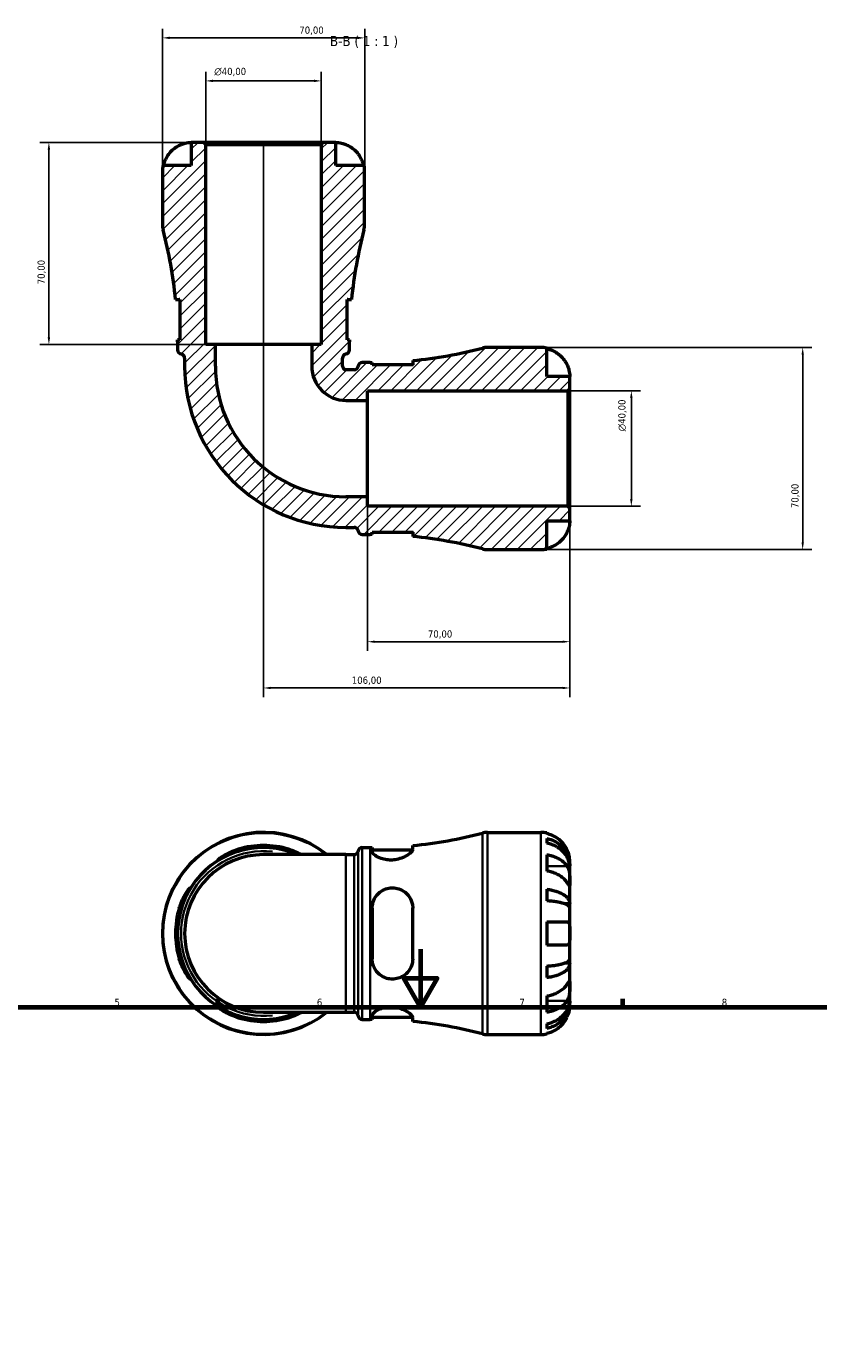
# Model space of a CAD drawing. Header units: millimetres. Extents: x 0 to 898, y 0 to 914.
# Tile 6 of 10: x 284 to 558, y 457 to 914. Entities that reach past the tile are written whole.
import ezdxf

# ---------------------------------------------------------------- set-up
doc = ezdxf.new("R2010")
doc.units = ezdxf.units.MM
for name, color, linetype, lineweight in [('Border (ISO)', 7, 'Continuous', 70), ('Dimension (ISO)', 7, 'Continuous', 25), ('Hatch (ISO)', 7, 'Continuous', 18), ('Symbol (ISO)', 7, 'Continuous', 25), ('Visible (ISO)', 7, 'Continuous', 50), ('Visible Narrow (ISO)', 7, 'Continuous', 35)]:
    doc.layers.add(name, color=color, linetype=linetype, lineweight=lineweight)
doc.styles.add('Label Text (ISO)', font='tahoma.ttf')
doc.styles.add('Note Text (ISO)', font='tahoma.ttf')
doc.dimstyles.new('Default (ISO)', dxfattribs={"dimtxt": 2.5, "dimasz": 2.5, "dimexe": 3.175, "dimexo": 0, "dimgap": 0.762, "dimtad": 1, "dimrnd": 1e-08, "dimzin": 0, "dimtxsty": 'Note Text (ISO)', "dimcen": 0.09, "dimdle": 10, "dimclrd": 256, "dimclre": 256, "dimclrt": 232, "dimazin": 0, "dimtfac": 1.40208, "dimtmove": 0, "dimatfit": 3, "dimfxl": 1, "dimtolj": 1, "dimtzin": 0, "dimlwd": -1, "dimlwe": -1, "dimarcsym": 0})

# ---------------------------------------------------------------- blocks, each defined once
blk = doc.blocks.new('Borders Default Border')
at = {"layer": 'Border (ISO)'}
for p, q in [((350.42, 574), (350.42, 576.9)), ((490.58, 574), (490.58, 576.9))]:
    blk.add_line(p, q, dxfattribs=at)
at = {"layer": 'Border (ISO)', "flags": 128}
for points in [[(420.5, 594), (420.5, 574), (414.73, 584), (426.27, 584), (420.5, 574)], [(20, 20), (20, 574), (821, 574), (821, 20), (20, 20)]]:
    blk.add_lwpolyline(points, dxfattribs=at)
at = {"layer": 'Border (ISO)', "color": 232, "true_color": 0xca0064, "char_height": 2.5, "attachment_point": 7, "style": 'Note Text (ISO)'}
for s, insert in [('5', (314.64, 574.35)), ('6', (384.66, 574.35)), ('7', (454.77, 574.4)), ('8', (524.81, 574.34))]:
    blk.add_mtext(s, dxfattribs=dict(at, insert=insert))
blk = doc.blocks.new('*D7')
at = {"layer": 'Defpoints', "color": 0, "transparency": 16777216}
for p in [(346.22, 894.69), (346.22, 872.69), (386.22, 872.69)]:
    blk.add_point(p, dxfattribs=at)
at = {"layer": 'Dimension (ISO)', "transparency": 16777216}
for p, q in [((346.22, 872.69), (346.22, 897.87)), ((386.22, 872.69), (386.22, 897.87)), ((383.72, 894.69), (348.72, 894.69))]:
    blk.add_line(p, q, dxfattribs=at)
for points in [[(348.72, 895.11), (348.72, 894.28), (346.22, 894.69)], [(383.72, 895.11), (383.72, 894.28), (386.22, 894.69)]]:
    blk.add_solid(points, dxfattribs=at)
at = {"layer": 'Dimension (ISO)', "color": 232, "true_color": 0xca0064, "transparency": 16777216, "insert": (349.16, 899.22), "char_height": 2.5, "attachment_point": 1, "style": 'Note Text (ISO)'}
blk.add_mtext('\\A1;\\fAIGDT|b0|i0;\\H2.5000;\\ln\\fTahoma|b0|i0;\\H2.5000;40,00', dxfattribs=at)
blk = doc.blocks.new('*D8')
at = {"layer": 'Defpoints', "color": 0, "transparency": 16777216}
for p in [(471.52, 787.39), (493.52, 787.39), (471.52, 747.39)]:
    blk.add_point(p, dxfattribs=at)
at = {"layer": 'Dimension (ISO)', "transparency": 16777216}
for p, q in [((471.52, 787.39), (496.69, 787.39)), ((493.52, 749.89), (493.52, 784.89)), ((471.52, 747.39), (496.69, 747.39))]:
    blk.add_line(p, q, dxfattribs=at)
for points in [[(493.1, 784.89), (493.93, 784.89), (493.52, 787.39)], [(493.1, 749.89), (493.93, 749.89), (493.52, 747.39)]]:
    blk.add_solid(points, dxfattribs=at)
at = {"layer": 'Dimension (ISO)', "color": 232, "true_color": 0xca0064, "transparency": 16777216, "insert": (488.99, 773.34), "char_height": 2.5, "attachment_point": 1, "rotation": 90, "style": 'Note Text (ISO)'}
blk.add_mtext('\\A1;\\fAIGDT|b0|i0;\\H2.5000;\\ln\\fTahoma|b0|i0;\\H2.5000;40,00', dxfattribs=at)
blk = doc.blocks.new('*D9')
at = {"layer": 'Defpoints', "color": 0, "transparency": 16777216}
for p in [(462.22, 802.39), (462.22, 732.39), (552.82, 732.39)]:
    blk.add_point(p, dxfattribs=at)
at = {"layer": 'Dimension (ISO)', "transparency": 16777216}
for p, q in [((462.22, 802.39), (556, 802.39)), ((552.82, 799.89), (552.82, 734.89)), ((462.22, 732.39), (556, 732.39))]:
    blk.add_line(p, q, dxfattribs=at)
for points in [[(552.41, 799.89), (553.24, 799.89), (552.82, 802.39)], [(552.41, 734.89), (553.24, 734.89), (552.82, 732.39)]]:
    blk.add_solid(points, dxfattribs=at)
at = {"layer": 'Dimension (ISO)', "color": 232, "true_color": 0xca0064, "transparency": 16777216, "insert": (548.89, 746.77), "char_height": 2.5, "attachment_point": 1, "rotation": 90, "style": 'Note Text (ISO)'}
blk.add_mtext('\\A1;70,00', dxfattribs=at)
blk = doc.blocks.new('*D10')
at = {"layer": 'Defpoints', "color": 0, "transparency": 16777216}
for p in [(401.22, 909.59), (331.22, 863.39), (401.22, 863.39)]:
    blk.add_point(p, dxfattribs=at)
at = {"layer": 'Dimension (ISO)', "transparency": 16777216}
for p, q in [((331.22, 863.39), (331.22, 912.76)), ((333.72, 909.59), (398.72, 909.59)), ((401.22, 863.39), (401.22, 912.76))]:
    blk.add_line(p, q, dxfattribs=at)
for points in [[(333.72, 910), (333.72, 909.17), (331.22, 909.59)], [(398.72, 910), (398.72, 909.17), (401.22, 909.59)]]:
    blk.add_solid(points, dxfattribs=at)
at = {"layer": 'Dimension (ISO)', "color": 232, "true_color": 0xca0064, "transparency": 16777216, "insert": (378.6, 913.52), "char_height": 2.5, "attachment_point": 1, "style": 'Note Text (ISO)'}
blk.add_mtext('\\A1;70,00', dxfattribs=at)
blk = doc.blocks.new('*D11')
at = {"layer": 'Defpoints', "color": 0, "transparency": 16777216}
for p in [(345.52, 873.39), (291.92, 803.39), (349.55, 803.39)]:
    blk.add_point(p, dxfattribs=at)
at = {"layer": 'Dimension (ISO)', "transparency": 16777216}
for p, q in [((345.52, 873.39), (288.75, 873.39)), ((291.92, 870.89), (291.92, 805.89)), ((349.55, 803.39), (288.75, 803.39))]:
    blk.add_line(p, q, dxfattribs=at)
for points in [[(291.51, 870.89), (292.34, 870.89), (291.92, 873.39)], [(291.51, 805.89), (292.34, 805.89), (291.92, 803.39)]]:
    blk.add_solid(points, dxfattribs=at)
at = {"layer": 'Dimension (ISO)', "color": 232, "true_color": 0xca0064, "transparency": 16777216, "insert": (287.99, 824.27), "char_height": 2.5, "attachment_point": 1, "rotation": 90, "style": 'Note Text (ISO)'}
blk.add_mtext('\\A1;70,00', dxfattribs=at)
blk = doc.blocks.new('*D12')
at = {"layer": 'Defpoints', "color": 0, "transparency": 16777216}
for p in [(402.22, 750.73), (472.22, 746.69), (402.22, 700.51)]:
    blk.add_point(p, dxfattribs=at)
at = {"layer": 'Dimension (ISO)', "transparency": 16777216}
for p, q in [((402.22, 750.73), (402.22, 697.33)), ((472.22, 746.69), (472.22, 697.33)), ((469.72, 700.51), (404.72, 700.51))]:
    blk.add_line(p, q, dxfattribs=at)
for points in [[(404.72, 700.92), (404.72, 700.09), (402.22, 700.51)], [(469.72, 700.92), (469.72, 700.09), (472.22, 700.51)]]:
    blk.add_solid(points, dxfattribs=at)
at = {"layer": 'Dimension (ISO)', "color": 232, "true_color": 0xca0064, "transparency": 16777216, "insert": (423.1, 704.44), "char_height": 2.5, "attachment_point": 1, "style": 'Note Text (ISO)'}
blk.add_mtext('\\A1;70,00', dxfattribs=at)
blk = doc.blocks.new('*D13')
at = {"layer": 'Defpoints', "color": 0, "transparency": 16777216}
for p in [(366.22, 872.69), (472.22, 746.69), (366.22, 684.49)]:
    blk.add_point(p, dxfattribs=at)
at = {"layer": 'Dimension (ISO)', "transparency": 16777216}
for p, q in [((366.22, 872.69), (366.22, 681.32)), ((472.22, 746.69), (472.22, 681.32)), ((469.72, 684.49), (368.72, 684.49))]:
    blk.add_line(p, q, dxfattribs=at)
for points in [[(368.72, 684.91), (368.72, 684.08), (366.22, 684.49)], [(469.72, 684.91), (469.72, 684.08), (472.22, 684.49)]]:
    blk.add_solid(points, dxfattribs=at)
at = {"layer": 'Dimension (ISO)', "color": 232, "true_color": 0xca0064, "transparency": 16777216, "insert": (396.76, 688.43), "char_height": 2.5, "attachment_point": 1, "style": 'Note Text (ISO)'}
blk.add_mtext('\\A1;106,00', dxfattribs=at)

msp = doc.modelspace()

# ---------------------------------------------------------------- hatches: boundary and pattern name
at = {"layer": 'Hatch (ISO)'}
h = msp.add_hatch(dxfattribs=at)
h.set_pattern_fill('ANSI31', color=256, scale=25.4, style=0)
h.set_pattern_definition([(45, (0, 0), (-2.245064, 2.245064), [])])
edge = h.paths.add_edge_path()
edge.add_ellipse((443.733, 739.392), major_axis=(-1.781, -6.77), ratio=1, start_angle=0, end_angle=14.73944)
edge.add_line((443.733, 732.392), (462.218, 732.392))
edge.add_ellipse((462.218, 742.392), major_axis=(0, -10), ratio=1, start_angle=0, end_angle=11.53696)
edge.add_line((464.218, 732.594), (464.218, 742.392))
edge.add_line((464.218, 742.392), (472.218, 742.392))
edge.add_line((472.218, 742.392), (472.218, 746.692))
edge.add_line((472.218, 746.692), (471.518, 747.392))
edge.add_line((471.518, 747.392), (402.218, 747.392))
edge.add_line((402.218, 747.392), (402.218, 750.725))
edge.add_line((402.218, 750.725), (394.743, 750.725))
edge.add_ellipse((394.743, 795.917), major_axis=(0, -45.192), ratio=1, start_angle=270, end_angle=360, ccw=False)
edge.add_line((349.551, 795.917), (349.551, 803.392))
edge.add_line((349.551, 803.392), (346.218, 803.392))
edge.add_line((346.218, 803.392), (346.218, 872.692))
edge.add_line((346.218, 872.692), (345.518, 873.392))
edge.add_line((345.518, 873.392), (341.218, 873.392))
edge.add_line((341.218, 873.392), (341.218, 865.392))
edge.add_line((341.218, 865.392), (331.42, 865.392))
edge.add_ellipse((341.218, 863.392), major_axis=(-9.798, 2), ratio=1, start_angle=0, end_angle=11.53696)
edge.add_line((331.218, 863.392), (331.218, 844.908))
edge.add_ellipse((338.218, 844.908), major_axis=(-7, 0), ratio=1, start_angle=0, end_angle=14.73944)
edge.add_ellipse((183.928, 804.317), major_axis=(147.52, 38.81), ratio=1, start_angle=350.79064, end_angle=360, ccw=False)
edge.add_line((335.758, 819.017), (337.268, 819.017))
edge.add_line((337.268, 819.017), (337.268, 805.017))
edge.add_line((337.268, 805.017), (336.466, 805.017))
edge.add_ellipse((183.928, 804.317), major_axis=(152.538, 0.7), ratio=1, start_angle=359.73707, end_angle=360, ccw=False)
edge.add_line((336.468, 804.317), (336.468, 801.517))
edge.add_ellipse((337.868, 801.517), major_axis=(-1.4, 0), ratio=1, start_angle=0, end_angle=82.81924)
edge.add_ellipse((337.518, 798.739), major_axis=(0.175, 1.389), ratio=1, start_angle=277.18076, end_angle=360, ccw=False)
edge.add_line((338.918, 798.739), (338.918, 795.917))
edge.add_ellipse((394.743, 795.917), major_axis=(-55.825, 0), ratio=1, start_angle=0, end_angle=90)
edge.add_line((394.743, 740.092), (397.565, 740.092))
edge.add_ellipse((397.565, 738.692), major_axis=(0, 1.4), ratio=1, start_angle=277.18076, end_angle=360, ccw=False)
edge.add_ellipse((400.343, 739.042), major_axis=(-1.389, -0.175), ratio=1, start_angle=0, end_angle=82.81924)
edge.add_line((400.343, 737.642), (403.143, 737.642))
edge.add_ellipse((403.143, 585.102), major_axis=(0, 152.54), ratio=1, start_angle=359.73707, end_angle=360, ccw=False)
edge.add_line((403.843, 737.64), (403.843, 738.442))
edge.add_line((403.843, 738.442), (417.843, 738.442))
edge.add_line((417.843, 738.442), (417.843, 736.932))
edge.add_ellipse((403.143, 585.102), major_axis=(14.7, 151.83), ratio=1, start_angle=350.79064, end_angle=360, ccw=False)
edge = h.paths.add_edge_path()
edge.add_ellipse((443.733, 795.392), major_axis=(0, 7), ratio=1, start_angle=0, end_angle=14.73944)
edge.add_ellipse((403.143, 949.682), major_axis=(38.81, -147.52), ratio=1, start_angle=350.79064, end_angle=360, ccw=False)
edge.add_line((417.843, 797.852), (417.843, 796.342))
edge.add_line((417.843, 796.342), (403.843, 796.342))
edge.add_line((403.843, 796.342), (403.843, 797.144))
edge.add_ellipse((403.143, 949.682), major_axis=(0.7, -152.538), ratio=1, start_angle=359.73707, end_angle=360, ccw=False)
edge.add_line((403.143, 797.142), (400.343, 797.142))
edge.add_ellipse((400.343, 795.742), major_axis=(0, 1.4), ratio=1, start_angle=0, end_angle=82.81924)
edge.add_ellipse((397.565, 796.092), major_axis=(1.389, -0.175), ratio=1, start_angle=277.18076, end_angle=360, ccw=False)
edge.add_line((397.565, 794.692), (394.743, 794.692))
edge.add_ellipse((394.743, 795.917), major_axis=(0, -1.225), ratio=1, start_angle=270, end_angle=360, ccw=False)
edge.add_line((393.518, 795.917), (393.518, 798.739))
edge.add_ellipse((394.918, 798.739), major_axis=(-1.4, 0), ratio=1, start_angle=277.18076, end_angle=360, ccw=False)
edge.add_ellipse((394.568, 801.517), major_axis=(0.175, -1.389), ratio=1, start_angle=0, end_angle=82.81924)
edge.add_line((395.968, 801.517), (395.968, 804.317))
edge.add_ellipse((548.508, 804.317), major_axis=(-152.54, 0), ratio=1, start_angle=359.73707, end_angle=360, ccw=False)
edge.add_line((395.969, 805.017), (395.168, 805.017))
edge.add_line((395.168, 805.017), (395.168, 819.017))
edge.add_line((395.168, 819.017), (396.678, 819.017))
edge.add_ellipse((548.508, 804.317), major_axis=(-151.83, 14.7), ratio=1, start_angle=350.79064, end_angle=360, ccw=False)
edge.add_ellipse((394.218, 844.908), major_axis=(6.77, -1.781), ratio=1, start_angle=0, end_angle=14.73944)
edge.add_line((401.218, 844.908), (401.218, 863.392))
edge.add_ellipse((391.218, 863.392), major_axis=(10, 0), ratio=1, start_angle=0, end_angle=11.53696)
edge.add_line((401.016, 865.392), (391.218, 865.392))
edge.add_line((391.218, 865.392), (391.218, 873.392))
edge.add_line((391.218, 873.392), (386.918, 873.392))
edge.add_line((386.918, 873.392), (386.218, 872.692))
edge.add_line((386.218, 872.692), (386.218, 803.392))
edge.add_line((386.218, 803.392), (382.884, 803.392))
edge.add_line((382.884, 803.392), (382.884, 795.917))
edge.add_ellipse((394.743, 795.917), major_axis=(-11.858, 0), ratio=1, start_angle=0, end_angle=90)
edge.add_line((394.743, 784.059), (402.218, 784.059))
edge.add_line((402.218, 784.059), (402.218, 787.392))
edge.add_line((402.218, 787.392), (471.518, 787.392))
edge.add_line((471.518, 787.392), (472.218, 788.092))
edge.add_line((472.218, 788.092), (472.218, 792.392))
edge.add_line((472.218, 792.392), (464.218, 792.392))
edge.add_line((464.218, 792.392), (464.218, 802.19))
edge.add_ellipse((462.218, 792.392), major_axis=(2, 9.798), ratio=1, start_angle=0, end_angle=11.53696)
edge.add_line((462.218, 802.392), (443.733, 802.392))

# ---------------------------------------------------------------- linework, layer by layer
at = {"layer": 'Visible (ISO)'}
for p, q in [((345.518, 873.392), (341.218, 873.392)), ((341.218, 873.392), (341.218, 865.392)), ((346.218, 872.692), (345.518, 873.392)), ((386.918, 873.392), (345.518, 873.392)), ((346.218, 803.392), (346.218, 872.692)), ((346.218, 872.692), (386.218, 872.692)), ((386.918, 873.392), (386.218, 872.692)), ((386.218, 872.692), (386.218, 803.392)), ((391.218, 873.392), (386.918, 873.392)), ((391.218, 865.392), (391.218, 873.392)), ((331.218, 863.392), (331.218, 844.908)), ((341.218, 865.392), (331.42, 865.392)), ((401.016, 865.392), (391.218, 865.392)), ((401.218, 844.908), (401.218, 863.392)), ((335.758, 819.017), (337.268, 819.017)), ((337.268, 819.017), (337.268, 805.017)), ((395.168, 805.017), (395.168, 819.017)), ((395.168, 819.017), (396.678, 819.017)), ((337.268, 805.017), (336.466, 805.017)), ((336.468, 804.317), (336.468, 801.517)), ((395.969, 805.017), (395.168, 805.017)), ((395.968, 801.517), (395.968, 804.317)), ((349.551, 803.392), (346.218, 803.392)), ((349.551, 795.917), (349.551, 803.392)), ((382.884, 803.392), (349.551, 803.392)), ((386.218, 803.392), (382.884, 803.392)), ((382.884, 803.392), (382.884, 795.917)), ((462.218, 802.392), (443.733, 802.392)), ((464.218, 792.392), (464.218, 802.19)), ((338.918, 798.739), (338.918, 795.917)), ((393.518, 795.917), (393.518, 798.739)), ((403.143, 797.142), (400.343, 797.142)), ((403.843, 796.342), (403.843, 797.144)), ((417.843, 796.342), (403.843, 796.342)), ((417.843, 797.852), (417.843, 796.342)), ((397.565, 794.692), (394.743, 794.692)), ((472.218, 792.392), (464.218, 792.392)), ((472.218, 788.092), (472.218, 792.392)), ((402.218, 784.059), (402.218, 787.392)), ((402.218, 787.392), (471.518, 787.392)), ((471.518, 787.392), (472.218, 788.092)), ((471.518, 787.392), (471.518, 747.392)), ((472.218, 746.692), (472.218, 788.092)), ((394.743, 784.059), (402.218, 784.059)), ((402.218, 750.725), (402.218, 784.059)), ((402.218, 750.725), (394.743, 750.725)), ((402.218, 747.392), (402.218, 750.725)), ((471.518, 747.392), (402.218, 747.392)), ((472.218, 746.692), (471.518, 747.392)), ((472.218, 742.392), (472.218, 746.692)), ((394.743, 740.092), (397.565, 740.092)), ((464.218, 732.594), (464.218, 742.392)), ((464.218, 742.392), (472.218, 742.392)), ((400.343, 737.642), (403.143, 737.642)), ((403.843, 737.64), (403.843, 738.442)), ((403.843, 738.442), (417.843, 738.442)), ((417.843, 738.442), (417.843, 736.932)), ((443.733, 732.392), (462.218, 732.392)), ((443.733, 634.486), (462.218, 634.486)), ((464.218, 634.284), (464.218, 634.053)), ((464.218, 632.402), (464.218, 630.742)), ((394.743, 626.786), (366.218, 626.786)), ((394.743, 626.786), (397.565, 626.786)), ((400.343, 629.236), (403.143, 629.236)), ((403.843, 629.237), (403.843, 627.906)), ((403.843, 628.436), (417.811, 628.436)), ((417.843, 628.647), (417.843, 629.946)), ((464.218, 626.757), (464.218, 621.1)), ((472.218, 622.877), (472.193, 622.877)), ((472.218, 622.877), (472.218, 624.486)), ((472.218, 622.265), (472.218, 622.877)), ((472.218, 617.163), (472.218, 622.265)), ((472.218, 609.787), (472.218, 617.163)), ((464.218, 614.781), (464.218, 610.772)), ((403.843, 608.286), (403.843, 590.686)), ((417.843, 590.686), (417.843, 608.286)), ((472.218, 609.787), (470.309, 609.787)), ((472.218, 608.309), (472.218, 609.787)), ((472.218, 599.486), (472.218, 608.309)), ((464.218, 603.486), (464.218, 595.486)), ((472.218, 590.663), (472.218, 599.486)), ((472.218, 589.184), (472.218, 590.663)), ((464.218, 588.199), (464.218, 584.191)), ((472.218, 589.184), (470.309, 589.184)), ((472.218, 581.808), (472.218, 589.184)), ((472.218, 576.707), (472.218, 581.808)), ((464.218, 577.871), (464.218, 572.215)), ((472.218, 576.094), (472.193, 576.094)), ((472.218, 576.094), (472.218, 576.707)), ((472.218, 574.486), (472.218, 576.094)), ((366.218, 572.186), (394.743, 572.186)), ((394.743, 572.186), (397.565, 572.186)), ((403.843, 571.065), (403.843, 569.734)), ((400.343, 569.736), (403.143, 569.736)), ((403.843, 570.536), (417.811, 570.536)), ((417.843, 569.026), (417.843, 570.325)), ((464.218, 568.229), (464.218, 566.569)), ((443.733, 564.486), (462.218, 564.486)), ((464.218, 564.918), (464.218, 564.688))]:
    msp.add_line(p, q, dxfattribs=at)
for centre, radius, start, end in [((341.218, 863.392), 10, 168.46304, 180), ((391.218, 863.392), 10, 0, 11.53696), ((338.218, 844.908), 7, 180, 194.73944), ((183.928, 804.317), 152.54, 5.53008, 14.73944), ((548.508, 804.317), 152.54, 165.26056, 174.46992), ((394.218, 844.908), 7, 345.26056, 0), ((183.928, 804.317), 152.54, 0, 0.26293), ((548.508, 804.317), 152.54, 179.73707, 180), ((337.868, 801.517), 1.4, 180, 262.81924), ((337.518, 798.739), 1.4, 0, 82.81924), ((394.918, 798.739), 1.4, 97.18076, 180), ((394.568, 801.517), 1.4, 277.18076, 0), ((403.143, 949.682), 152.54, 275.53008, 284.73944), ((443.733, 795.392), 7, 90, 104.73944), ((462.218, 792.392), 10, 78.46304, 90), ((394.743, 795.917), 55.825, 180, 270), ((394.743, 795.917), 45.192, 180, 270), ((394.743, 795.917), 11.858, 180, 270), ((394.743, 795.917), 1.225, 180, 270), ((397.565, 796.092), 1.4, 270, 352.81924), ((400.343, 795.742), 1.4, 90, 172.81924), ((403.143, 949.682), 152.54, 270, 270.26293), ((397.565, 738.692), 1.4, 7.18076, 90), ((400.343, 739.042), 1.4, 187.18076, 270), ((403.143, 585.102), 152.54, 89.73707, 90), ((403.143, 585.102), 152.54, 75.26056, 84.46992), ((443.733, 739.392), 7, 255.26056, 270), ((462.218, 742.392), 10, 270, 281.53696), ((366.218, 599.486), 35, 51.26058, 308.73942), ((403.143, 781.776), 152.54, 275.53008, 284.73944), ((443.733, 627.486), 7, 90, 104.73944), ((462.218, 624.486), 10, 78.46304, 90), ((366.218, 599.486), 29.75, 66.58449, 293.41551), ((366.218, 599.486), 27.3, 90, 270), ((366.218, 599.486), 30.46, 73.20766, 106.79234), ((366.218, 599.486), 29.752, 72.79554, 107.20446), ((397.565, 628.186), 1.4, 270, 352.81924), ((400.343, 627.836), 1.4, 90, 172.81924), ((403.143, 781.776), 152.54, 270, 270.26293), ((366.218, 599.486), 30.46, 163.20766, 196.79234), ((366.218, 599.486), 29.752, 162.79554, 197.20446), ((366.218, 599.486), 29.752, 252.79554, 287.20446), ((397.565, 570.786), 1.4, 7.18076, 90), ((366.218, 599.486), 30.46, 253.20766, 286.79234), ((400.343, 571.136), 1.4, 187.18076, 270), ((403.143, 417.196), 152.54, 89.73707, 90), ((403.143, 417.196), 152.54, 75.26056, 84.46992), ((443.733, 571.486), 7, 255.26056, 270), ((462.218, 574.486), 10, 270, 281.53696)]:
    msp.add_arc(centre, radius, start, end, dxfattribs=at)
for points, knots in [([(337.218, 872.432), (337.416, 872.525), (337.617, 872.613), (338.007, 872.768), (338.194, 872.837), (338.609, 872.977), (338.835, 873.044), (339.439, 873.202), (339.794, 873.269), (340.444, 873.36), (340.718, 873.378), (341.113, 873.394), (341.218, 873.392), (341.218, 873.392)], [-0.64798358, -0.64798358, -0.64798358, -0.64798358, -0.58129223, -0.58129223, -0.51957432, -0.51957432, -0.44316993, -0.44316993, -0.3085364, -0.3085364, -0.15881239, -0.15881239, 0, 0, 0, 0]), ([(391.218, 873.392), (391.218, 873.392), (391.261, 873.392), (391.438, 873.389), (391.58, 873.386), (392.028, 873.354), (392.372, 873.316), (393.048, 873.186), (393.34, 873.117), (393.879, 872.96), (394.117, 872.882), (394.603, 872.702), (394.851, 872.6), (395.136, 872.47), (395.177, 872.451), (395.218, 872.432)], [-2.77804136, -2.77804136, -2.77804136, -2.77804136, -2.67672151, -2.67672151, -2.56558131, -2.56558131, -2.40960112, -2.40960112, -2.30519389, -2.30519389, -2.22617552, -2.22617552, -2.14450488, -2.14450488, -2.1308178, -2.1308178, -2.1308178, -2.1308178]), ([(331.65, 865.392), (331.782, 866.031), (331.979, 866.655), (332.446, 867.778), (332.761, 868.377), (333.512, 869.495), (333.947, 870.014), (334.824, 870.888), (335.348, 871.323), (336.335, 871.979), (336.779, 872.227), (337.218, 872.432)], [0.18972425, 0.18972425, 0.18972425, 0.18972425, 0.36926522, 0.36926522, 0.55452014, 0.55452014, 0.73977506, 0.73977506, 0.92607912, 0.92607912, 1.06568045, 1.06568045, 1.06568045, 1.06568045]), ([(395.218, 872.432), (395.656, 872.227), (396.101, 871.979), (397.087, 871.323), (397.611, 870.888), (398.489, 870.014), (398.924, 869.495), (399.674, 868.377), (399.99, 867.778), (400.456, 866.655), (400.654, 866.031), (400.785, 865.392)], [4.90264387, 4.90264387, 4.90264387, 4.90264387, 5.0422452, 5.0422452, 5.22854926, 5.22854926, 5.41380418, 5.41380418, 5.5990591, 5.5990591, 5.77860007, 5.77860007, 5.77860007, 5.77860007]), ([(464.218, 801.959), (464.857, 801.828), (465.481, 801.631), (466.604, 801.164), (467.203, 800.848), (468.321, 800.098), (468.84, 799.663), (469.714, 798.785), (470.149, 798.262), (470.805, 797.275), (471.053, 796.83), (471.258, 796.392)], [0.18972425, 0.18972425, 0.18972425, 0.18972425, 0.36926522, 0.36926522, 0.55452014, 0.55452014, 0.73977506, 0.73977506, 0.92607912, 0.92607912, 1.06568045, 1.06568045, 1.06568045, 1.06568045]), ([(471.258, 796.392), (471.351, 796.193), (471.438, 795.992), (471.594, 795.603), (471.663, 795.416), (471.802, 795.001), (471.869, 794.775), (472.027, 794.171), (472.094, 793.816), (472.186, 793.166), (472.204, 792.891), (472.22, 792.497), (472.218, 792.392), (472.218, 792.392)], [-0.64798358, -0.64798358, -0.64798358, -0.64798358, -0.58129223, -0.58129223, -0.51957432, -0.51957432, -0.44316993, -0.44316993, -0.3085364, -0.3085364, -0.15881239, -0.15881239, 0, 0, 0, 0]), ([(472.218, 742.392), (472.218, 742.392), (472.218, 742.349), (472.215, 742.172), (472.211, 742.03), (472.179, 741.582), (472.142, 741.238), (472.012, 740.562), (471.943, 740.269), (471.786, 739.731), (471.708, 739.493), (471.528, 739.007), (471.426, 738.759), (471.296, 738.474), (471.277, 738.433), (471.258, 738.392)], [-2.77804136, -2.77804136, -2.77804136, -2.77804136, -2.67672151, -2.67672151, -2.56558131, -2.56558131, -2.40960112, -2.40960112, -2.30519389, -2.30519389, -2.22617552, -2.22617552, -2.14450488, -2.14450488, -2.1308178, -2.1308178, -2.1308178, -2.1308178]), ([(471.258, 738.392), (471.053, 737.954), (470.805, 737.509), (470.149, 736.522), (469.714, 735.998), (468.84, 735.121), (468.321, 734.686), (467.203, 733.936), (466.604, 733.62), (465.481, 733.153), (464.857, 732.956), (464.218, 732.825)], [4.90264375, 4.90264375, 4.90264375, 4.90264375, 5.04224508, 5.04224508, 5.22854914, 5.22854914, 5.41380406, 5.41380406, 5.59905898, 5.59905898, 5.77859995, 5.77859995, 5.77859995, 5.77859995]), ([(471.258, 628.486), (471.053, 628.924), (470.805, 629.369), (470.149, 630.355), (469.714, 630.879), (468.84, 631.757), (468.321, 632.192), (467.203, 632.942), (466.604, 633.258), (465.481, 633.724), (464.857, 633.922), (464.218, 634.053)], [4.90264375, 4.90264375, 4.90264375, 4.90264375, 5.04224508, 5.04224508, 5.22854914, 5.22854914, 5.41380406, 5.41380406, 5.59905898, 5.59905898, 5.77859995, 5.77859995, 5.77859995, 5.77859995]), ([(464.218, 632.402), (464.859, 632.275), (465.485, 632.084), (466.61, 631.632), (467.209, 631.328), (468.328, 630.603), (468.847, 630.182), (469.72, 629.335), (470.154, 628.83), (470.903, 627.743), (471.217, 627.161), (471.691, 626.052), (471.893, 625.422), (472.157, 624.135), (472.218, 623.478), (472.218, 622.877)], [0.1897184, 0.1897184, 0.1897184, 0.1897184, 0.3698032, 0.3698032, 0.5549844, 0.5549844, 0.7401655, 0.7401655, 0.9258164, 0.9258164, 1.1114673, 1.1114673, 1.2978252, 1.2978252, 1.484183, 1.484183, 1.484183, 1.484183]), ([(472.218, 622.265), (472.218, 622.8), (472.157, 623.385), (471.893, 624.53), (471.691, 625.09), (471.217, 626.077), (470.903, 626.596), (470.154, 627.563), (469.72, 628.013), (468.847, 628.766), (468.328, 629.14), (467.209, 629.786), (466.61, 630.057), (465.485, 630.459), (464.859, 630.629), (464.218, 630.742)], [4.4593823, 4.4593823, 4.4593823, 4.4593823, 4.6457401, 4.6457401, 4.832098, 4.832098, 5.0177489, 5.0177489, 5.2033998, 5.2033998, 5.388581, 5.388581, 5.5737621, 5.5737621, 5.753847, 5.753847, 5.753847, 5.753847]), ([(357.418, 627.906), (357.129, 627.817), (356.842, 627.723), (355.711, 627.336), (354.899, 627.014), (353.296, 626.313), (352.532, 625.932), (351.434, 625.367), (351.047, 625.16), (350.581, 624.936), (350.459, 624.891), (350.394, 624.925), (350.453, 625.004), (350.784, 625.308), (351.106, 625.561), (352.075, 626.231), (352.783, 626.668), (354.378, 627.499), (355.254, 627.893), (356.591, 628.384), (357.003, 628.522), (357.418, 628.647)], [-2.4592182, -2.4592182, -2.4592182, -2.4592182, -2.3683427, -2.3683427, -2.0985587, -2.0985587, -1.7858657, -1.7858657, -1.5387201, -1.5387201, -1.3430039, -1.3430039, -1.1456431, -1.1456431, -0.8922522, -0.8922522, -0.5717541, -0.5717541, -0.269749, -0.269749, -0.138969, -0.138969, -0.138969, -0.138969]), ([(375.018, 628.647), (375.387, 628.535), (375.754, 628.414), (377, 627.966), (377.838, 627.599), (378.874, 627.076), (379.147, 626.93), (379.405, 626.786)], [-2.47922343, -2.47922343, -2.47922343, -2.47922343, -2.36284706, -2.36284706, -2.07736608, -2.07736608, -1.96878587, -1.96878587, -1.96878587, -1.96878587]), ([(378.056, 626.785), (377.46, 627.041), (376.823, 627.293), (375.784, 627.66), (375.402, 627.787), (375.018, 627.906)], [-0.49174883, -0.49174883, -0.49174883, -0.49174883, -0.27882994, -0.27882994, -0.15755647, -0.15755647, -0.15755647, -0.15755647]), ([(417.843, 628.647), (417.843, 628.535), (417.814, 628.414), (417.616, 627.966), (417.309, 627.599), (416.4, 626.825), (415.785, 626.417), (414.383, 625.721), (413.618, 625.427), (412.152, 625.063), (411.492, 624.96), (410.18, 624.885), (409.548, 624.908), (408.195, 625.081), (407.505, 625.254), (406.113, 625.749), (405.463, 626.094), (404.447, 626.814), (404.095, 627.19), (403.874, 627.66), (403.843, 627.787), (403.843, 627.906)], [-2.4792234, -2.4792234, -2.4792234, -2.4792234, -2.3628471, -2.3628471, -2.0773661, -2.0773661, -1.7796139, -1.7796139, -1.5102341, -1.5102341, -1.3072581, -1.3072581, -1.1147622, -1.1147622, -0.8806395, -0.8806395, -0.5857326, -0.5857326, -0.2788299, -0.2788299, -0.1575565, -0.1575565, -0.1575565, -0.1575565]), ([(464.218, 626.757), (464.857, 626.664), (465.481, 626.524), (466.604, 626.194), (467.203, 625.971), (468.321, 625.441), (468.84, 625.133), (469.714, 624.513), (470.149, 624.142), (470.805, 623.445), (471.053, 623.13), (471.258, 622.82)], [0.18972425, 0.18972425, 0.18972425, 0.18972425, 0.36926522, 0.36926522, 0.55452014, 0.55452014, 0.73977506, 0.73977506, 0.92607912, 0.92607912, 1.06568045, 1.06568045, 1.06568045, 1.06568045]), ([(472.218, 624.486), (472.218, 624.486), (472.218, 624.528), (472.215, 624.706), (472.211, 624.848), (472.179, 625.295), (472.142, 625.64), (472.012, 626.315), (471.943, 626.608), (471.786, 627.147), (471.708, 627.384), (471.528, 627.871), (471.426, 628.119), (471.296, 628.404), (471.277, 628.445), (471.258, 628.486)], [-2.77804136, -2.77804136, -2.77804136, -2.77804136, -2.67672151, -2.67672151, -2.56558131, -2.56558131, -2.40960112, -2.40960112, -2.30519389, -2.30519389, -2.22617552, -2.22617552, -2.14450488, -2.14450488, -2.1308178, -2.1308178, -2.1308178, -2.1308178]), ([(471.258, 622.82), (471.316, 622.732), (471.372, 622.639), (471.534, 622.345), (471.631, 622.131), (471.807, 621.656), (471.883, 621.397), (472.035, 620.742), (472.095, 620.341), (472.185, 619.433), (472.204, 618.936), (472.22, 617.982), (472.218, 617.537), (472.218, 617.163)], [-0.64434498, -0.64434498, -0.64434498, -0.64434498, -0.60308586, -0.60308586, -0.52007987, -0.52007987, -0.43273909, -0.43273909, -0.31000661, -0.31000661, -0.15868997, -0.15868997, 0, 0, 0, 0]), ([(471.258, 617.163), (471.053, 617.473), (470.805, 617.788), (470.149, 618.485), (469.714, 618.856), (468.84, 619.476), (468.321, 619.784), (467.203, 620.315), (466.604, 620.538), (465.481, 620.868), (464.857, 621.007), (464.218, 621.1)], [4.90264375, 4.90264375, 4.90264375, 4.90264375, 5.04224508, 5.04224508, 5.22854914, 5.22854914, 5.41380406, 5.41380406, 5.59905898, 5.59905898, 5.77859995, 5.77859995, 5.77859995, 5.77859995]), ([(472.218, 617.163), (472.218, 616.954), (472.218, 616.768), (472.216, 616.441), (472.214, 616.305), (472.196, 616.064), (472.175, 615.993), (472.088, 615.991), (472.025, 616.053), (471.869, 616.255), (471.792, 616.365), (471.614, 616.627), (471.515, 616.776), (471.358, 617.013), (471.309, 617.087), (471.258, 617.163)], [0, 0, 0, 0, 0.08884908, 0.08884908, 0.18379648, 0.18379648, 0.31419699, 0.31419699, 0.43784665, 0.43784665, 0.52411276, 0.52411276, 0.60765264, 0.60765264, 0.6434969, 0.6434969, 0.6434969, 0.6434969]), ([(337.057, 608.286), (337.168, 608.655), (337.289, 609.022), (337.738, 610.268), (338.104, 611.106), (338.878, 612.639), (339.287, 613.328), (339.982, 614.381), (340.276, 614.771), (340.64, 615.194), (340.744, 615.288), (340.819, 615.283), (340.796, 615.194), (340.623, 614.811), (340.45, 614.484), (339.955, 613.531), (339.61, 612.857), (338.889, 611.287), (338.514, 610.383), (338.043, 609.052), (337.916, 608.67), (337.797, 608.286)], [-2.4792234, -2.4792234, -2.4792234, -2.4792234, -2.3628471, -2.3628471, -2.0773661, -2.0773661, -1.7796139, -1.7796139, -1.5102341, -1.5102341, -1.3072581, -1.3072581, -1.1147622, -1.1147622, -0.8806395, -0.8806395, -0.5857326, -0.5857326, -0.2788299, -0.2788299, -0.1575565, -0.1575565, -0.1575565, -0.1575565]), ([(403.843, 608.286), (403.843, 608.574), (403.861, 608.862), (404.001, 609.992), (404.258, 610.805), (405.102, 612.407), (405.733, 613.172), (407.126, 614.269), (407.83, 614.656), (409.208, 615.122), (409.844, 615.245), (411.149, 615.31), (411.796, 615.25), (413.226, 614.919), (413.972, 614.597), (415.474, 613.629), (416.179, 612.92), (417.216, 611.325), (417.567, 610.449), (417.806, 609.113), (417.843, 608.701), (417.843, 608.286)], [-2.4592182, -2.4592182, -2.4592182, -2.4592182, -2.3683427, -2.3683427, -2.0985587, -2.0985587, -1.7858657, -1.7858657, -1.5387201, -1.5387201, -1.3430039, -1.3430039, -1.1456431, -1.1456431, -0.8922522, -0.8922522, -0.5717541, -0.5717541, -0.269749, -0.269749, -0.138969, -0.138969, -0.138969, -0.138969]), ([(464.218, 614.781), (464.859, 614.714), (465.485, 614.614), (466.61, 614.377), (467.209, 614.217), (468.328, 613.837), (468.847, 613.617), (469.72, 613.173), (470.154, 612.908), (470.903, 612.338), (471.217, 612.033), (471.691, 611.451), (471.893, 611.121), (472.157, 610.447), (472.218, 610.102), (472.218, 609.787)], [0.1897184, 0.1897184, 0.1897184, 0.1897184, 0.3698032, 0.3698032, 0.5549844, 0.5549844, 0.7401655, 0.7401655, 0.9258164, 0.9258164, 1.1114673, 1.1114673, 1.2978252, 1.2978252, 1.484183, 1.484183, 1.484183, 1.484183]), ([(472.218, 608.309), (472.218, 608.464), (472.157, 608.634), (471.893, 608.967), (471.691, 609.13), (471.217, 609.417), (470.903, 609.567), (470.154, 609.848), (469.72, 609.979), (468.847, 610.198), (468.328, 610.307), (467.209, 610.494), (466.61, 610.573), (465.485, 610.69), (464.859, 610.739), (464.218, 610.772)], [4.4593823, 4.4593823, 4.4593823, 4.4593823, 4.6457401, 4.6457401, 4.832098, 4.832098, 5.0177489, 5.0177489, 5.2033998, 5.2033998, 5.388581, 5.388581, 5.5737621, 5.5737621, 5.753847, 5.753847, 5.753847, 5.753847]), ([(464.218, 603.486), (464.857, 603.486), (465.481, 603.486), (466.604, 603.486), (467.203, 603.486), (468.321, 603.486), (468.84, 603.486), (469.714, 603.486), (470.149, 603.486), (470.805, 603.486), (471.053, 603.486), (471.258, 603.486)], [0.18972425, 0.18972425, 0.18972425, 0.18972425, 0.36926522, 0.36926522, 0.55452014, 0.55452014, 0.73977506, 0.73977506, 0.92607912, 0.92607912, 1.06568045, 1.06568045, 1.06568045, 1.06568045]), ([(471.258, 603.486), (471.327, 603.486), (471.392, 603.478), (471.553, 603.435), (471.642, 603.387), (471.808, 603.239), (471.882, 603.136), (472.034, 602.813), (472.095, 602.565), (472.186, 601.91), (472.204, 601.488), (472.22, 600.537), (472.218, 600.014), (472.218, 599.486)], [-0.64008532, -0.64008532, -0.64008532, -0.64008532, -0.59222185, -0.59222185, -0.51595037, -0.51595037, -0.43235608, -0.43235608, -0.30863031, -0.30863031, -0.15844955, -0.15844955, 0, 0, 0, 0]), ([(472.218, 599.486), (472.218, 599.148), (472.218, 598.812), (472.215, 598.126), (472.211, 597.783), (472.179, 597.018), (472.142, 596.629), (472.012, 596.108), (471.943, 595.938), (471.786, 595.708), (471.708, 595.632), (471.528, 595.525), (471.426, 595.495), (471.296, 595.486), (471.277, 595.486), (471.258, 595.486)], [-2.77804136, -2.77804136, -2.77804136, -2.77804136, -2.67672151, -2.67672151, -2.56558131, -2.56558131, -2.40960112, -2.40960112, -2.30519389, -2.30519389, -2.22617552, -2.22617552, -2.14450488, -2.14450488, -2.1308178, -2.1308178, -2.1308178, -2.1308178]), ([(471.258, 595.486), (471.053, 595.486), (470.805, 595.486), (470.149, 595.486), (469.714, 595.486), (468.84, 595.486), (468.321, 595.486), (467.203, 595.486), (466.604, 595.486), (465.481, 595.486), (464.857, 595.486), (464.218, 595.486)], [4.90264375, 4.90264375, 4.90264375, 4.90264375, 5.04224508, 5.04224508, 5.22854914, 5.22854914, 5.41380406, 5.41380406, 5.59905898, 5.59905898, 5.77859995, 5.77859995, 5.77859995, 5.77859995]), ([(337.797, 590.686), (337.887, 590.397), (337.98, 590.11), (338.368, 588.979), (338.689, 588.167), (339.391, 586.564), (339.771, 585.8), (340.337, 584.702), (340.543, 584.315), (340.767, 583.849), (340.813, 583.727), (340.779, 583.662), (340.699, 583.721), (340.396, 584.052), (340.142, 584.374), (339.473, 585.343), (339.035, 586.051), (338.205, 587.646), (337.81, 588.522), (337.32, 589.859), (337.182, 590.271), (337.057, 590.686)], [-2.4592182, -2.4592182, -2.4592182, -2.4592182, -2.3683427, -2.3683427, -2.0985587, -2.0985587, -1.7858657, -1.7858657, -1.5387201, -1.5387201, -1.3430039, -1.3430039, -1.1456431, -1.1456431, -0.8922522, -0.8922522, -0.5717541, -0.5717541, -0.269749, -0.269749, -0.138969, -0.138969, -0.138969, -0.138969]), ([(417.843, 590.686), (417.843, 590.316), (417.814, 589.95), (417.616, 588.703), (417.309, 587.866), (416.4, 586.333), (415.785, 585.643), (414.383, 584.59), (413.618, 584.201), (412.152, 583.778), (411.492, 583.683), (410.18, 583.688), (409.548, 583.777), (408.195, 584.16), (407.505, 584.487), (406.113, 585.44), (405.463, 586.115), (404.447, 587.685), (404.095, 588.589), (403.874, 589.919), (403.843, 590.301), (403.843, 590.686)], [-2.4792234, -2.4792234, -2.4792234, -2.4792234, -2.3628471, -2.3628471, -2.0773661, -2.0773661, -1.7796139, -1.7796139, -1.5102341, -1.5102341, -1.3072581, -1.3072581, -1.1147622, -1.1147622, -0.8806395, -0.8806395, -0.5857326, -0.5857326, -0.2788299, -0.2788299, -0.1575565, -0.1575565, -0.1575565, -0.1575565]), ([(464.218, 588.199), (464.859, 588.232), (465.485, 588.282), (466.61, 588.398), (467.209, 588.477), (468.328, 588.665), (468.847, 588.773), (469.72, 588.992), (470.154, 589.123), (470.903, 589.404), (471.217, 589.555), (471.691, 589.842), (471.893, 590.005), (472.157, 590.337), (472.218, 590.507), (472.218, 590.663)], [0.1897184, 0.1897184, 0.1897184, 0.1897184, 0.3698032, 0.3698032, 0.5549844, 0.5549844, 0.7401655, 0.7401655, 0.9258164, 0.9258164, 1.1114673, 1.1114673, 1.2978252, 1.2978252, 1.484183, 1.484183, 1.484183, 1.484183]), ([(472.218, 589.184), (472.218, 588.869), (472.157, 588.525), (471.893, 587.85), (471.691, 587.52), (471.217, 586.939), (470.903, 586.633), (470.154, 586.063), (469.72, 585.799), (468.847, 585.355), (468.328, 585.134), (467.209, 584.754), (466.61, 584.595), (465.485, 584.358), (464.859, 584.257), (464.218, 584.191)], [4.4593823, 4.4593823, 4.4593823, 4.4593823, 4.6457401, 4.6457401, 4.832098, 4.832098, 5.0177489, 5.0177489, 5.2033998, 5.2033998, 5.388581, 5.388581, 5.5737621, 5.5737621, 5.753847, 5.753847, 5.753847, 5.753847]), ([(464.218, 577.871), (464.857, 577.964), (465.481, 578.104), (466.604, 578.434), (467.203, 578.657), (468.321, 579.187), (468.84, 579.495), (469.714, 580.116), (470.149, 580.486), (470.805, 581.184), (471.053, 581.498), (471.258, 581.808)], [0.18972425, 0.18972425, 0.18972425, 0.18972425, 0.36926522, 0.36926522, 0.55452014, 0.55452014, 0.73977506, 0.73977506, 0.92607912, 0.92607912, 1.06568045, 1.06568045, 1.06568045, 1.06568045]), ([(471.258, 581.808), (471.316, 581.896), (471.372, 581.981), (471.534, 582.224), (471.631, 582.37), (471.807, 582.627), (471.883, 582.735), (472.035, 582.929), (472.095, 582.985), (472.185, 582.972), (472.204, 582.87), (472.22, 582.478), (472.218, 582.182), (472.218, 581.808)], [-0.64434498, -0.64434498, -0.64434498, -0.64434498, -0.60308586, -0.60308586, -0.52007987, -0.52007987, -0.43273909, -0.43273909, -0.31000661, -0.31000661, -0.15868997, -0.15868997, 0, 0, 0, 0]), ([(472.218, 581.808), (472.218, 581.599), (472.218, 581.367), (472.216, 580.849), (472.214, 580.562), (472.196, 579.851), (472.175, 579.421), (472.088, 578.579), (472.025, 578.176), (471.869, 577.525), (471.792, 577.27), (471.614, 576.801), (471.515, 576.587), (471.358, 576.308), (471.309, 576.228), (471.258, 576.151)], [0, 0, 0, 0, 0.08884908, 0.08884908, 0.18379648, 0.18379648, 0.31419699, 0.31419699, 0.43784665, 0.43784665, 0.52411276, 0.52411276, 0.60765264, 0.60765264, 0.6434969, 0.6434969, 0.6434969, 0.6434969]), ([(464.218, 568.229), (464.859, 568.342), (465.485, 568.513), (466.61, 568.915), (467.209, 569.186), (468.328, 569.831), (468.847, 570.205), (469.72, 570.959), (470.154, 571.408), (470.903, 572.376), (471.217, 572.894), (471.691, 573.881), (471.893, 574.442), (472.157, 575.587), (472.218, 576.171), (472.218, 576.707)], [0.1897184, 0.1897184, 0.1897184, 0.1897184, 0.3698032, 0.3698032, 0.5549844, 0.5549844, 0.7401655, 0.7401655, 0.9258164, 0.9258164, 1.1114673, 1.1114673, 1.2978252, 1.2978252, 1.484183, 1.484183, 1.484183, 1.484183]), ([(471.258, 576.151), (471.053, 575.841), (470.805, 575.527), (470.149, 574.829), (469.714, 574.459), (468.84, 573.838), (468.321, 573.531), (467.203, 573), (466.604, 572.777), (465.481, 572.447), (464.857, 572.307), (464.218, 572.215)], [4.90264375, 4.90264375, 4.90264375, 4.90264375, 5.04224508, 5.04224508, 5.22854914, 5.22854914, 5.41380406, 5.41380406, 5.59905898, 5.59905898, 5.77859995, 5.77859995, 5.77859995, 5.77859995]), ([(472.218, 576.094), (472.218, 575.493), (472.157, 574.836), (471.893, 573.55), (471.691, 572.92), (471.217, 571.81), (470.903, 571.228), (470.154, 570.141), (469.72, 569.636), (468.847, 568.789), (468.328, 568.369), (467.209, 567.644), (466.61, 567.339), (465.485, 566.887), (464.859, 566.696), (464.218, 566.569)], [4.4593823, 4.4593823, 4.4593823, 4.4593823, 4.6457401, 4.6457401, 4.832098, 4.832098, 5.0177489, 5.0177489, 5.2033998, 5.2033998, 5.388581, 5.388581, 5.5737621, 5.5737621, 5.753847, 5.753847, 5.753847, 5.753847]), ([(357.418, 570.325), (357.048, 570.436), (356.682, 570.557), (355.435, 571.006), (354.598, 571.372), (353.065, 572.146), (352.376, 572.555), (351.322, 573.25), (350.933, 573.544), (350.51, 573.908), (350.415, 574.012), (350.42, 574.087), (350.509, 574.063), (350.892, 573.891), (351.219, 573.718), (352.172, 573.223), (352.847, 572.878), (354.417, 572.157), (355.321, 571.782), (356.651, 571.311), (357.033, 571.184), (357.418, 571.065)], [-2.4792234, -2.4792234, -2.4792234, -2.4792234, -2.3628471, -2.3628471, -2.0773661, -2.0773661, -1.7796139, -1.7796139, -1.5102341, -1.5102341, -1.3072581, -1.3072581, -1.1147622, -1.1147622, -0.8806395, -0.8806395, -0.5857326, -0.5857326, -0.2788299, -0.2788299, -0.1575565, -0.1575565, -0.1575565, -0.1575565]), ([(375.018, 571.065), (375.306, 571.155), (375.594, 571.248), (376.641, 571.607), (377.375, 571.894), (378.056, 572.186)], [-2.45921818, -2.45921818, -2.45921818, -2.45921818, -2.36834275, -2.36834275, -2.12528623, -2.12528623, -2.12528623, -2.12528623]), ([(379.405, 572.186), (379.221, 572.083), (379.029, 571.979), (378.057, 571.473), (377.181, 571.078), (375.845, 570.588), (375.433, 570.45), (375.018, 570.325)], [-0.64907055, -0.64907055, -0.64907055, -0.64907055, -0.57175405, -0.57175405, -0.269749, -0.269749, -0.13896899, -0.13896899, -0.13896899, -0.13896899]), ([(403.843, 571.065), (403.843, 571.155), (403.861, 571.248), (404.001, 571.636), (404.258, 571.957), (405.102, 572.659), (405.733, 573.039), (407.126, 573.605), (407.83, 573.811), (409.208, 574.035), (409.844, 574.081), (411.149, 574.047), (411.796, 573.967), (413.226, 573.664), (413.972, 573.41), (415.474, 572.741), (416.179, 572.303), (417.216, 571.473), (417.567, 571.078), (417.806, 570.588), (417.843, 570.45), (417.843, 570.325)], [-2.4592182, -2.4592182, -2.4592182, -2.4592182, -2.3683427, -2.3683427, -2.0985587, -2.0985587, -1.7858657, -1.7858657, -1.5387201, -1.5387201, -1.3430039, -1.3430039, -1.1456431, -1.1456431, -0.8922522, -0.8922522, -0.5717541, -0.5717541, -0.269749, -0.269749, -0.138969, -0.138969, -0.138969, -0.138969]), ([(471.258, 570.486), (471.327, 570.632), (471.392, 570.78), (471.553, 571.166), (471.642, 571.403), (471.808, 571.894), (471.882, 572.145), (472.034, 572.743), (472.095, 573.071), (472.186, 573.706), (472.204, 573.985), (472.22, 574.381), (472.218, 574.486), (472.218, 574.486)], [-0.64008532, -0.64008532, -0.64008532, -0.64008532, -0.59222185, -0.59222185, -0.51595037, -0.51595037, -0.43235608, -0.43235608, -0.30863031, -0.30863031, -0.15844955, -0.15844955, 0, 0, 0, 0]), ([(464.218, 564.918), (464.857, 565.05), (465.481, 565.247), (466.604, 565.714), (467.203, 566.029), (468.321, 566.78), (468.84, 567.215), (469.714, 568.092), (470.149, 568.616), (470.805, 569.603), (471.053, 570.047), (471.258, 570.486)], [0.18972425, 0.18972425, 0.18972425, 0.18972425, 0.36926522, 0.36926522, 0.55452014, 0.55452014, 0.73977506, 0.73977506, 0.92607912, 0.92607912, 1.06568045, 1.06568045, 1.06568045, 1.06568045])]:
    msp.add_open_spline(points, degree=3, knots=knots, dxfattribs=at)
for points in [[(337.268, 818.986), (337.194, 819.006), (337.124, 819.017), (337.057, 819.017)], [(395.379, 819.017), (395.312, 819.017), (395.241, 819.006), (395.168, 818.986)], [(417.811, 796.342), (417.832, 796.416), (417.843, 796.486), (417.843, 796.553)], [(417.843, 738.231), (417.843, 738.298), (417.832, 738.368), (417.811, 738.442)]]:
    msp.add_open_spline(points, degree=3, dxfattribs=at)
at = {"layer": 'Visible Narrow (ISO)'}
for p, q in [((441.953, 565.144), (441.953, 633.827)), ((443.733, 634.055), (443.733, 564.917)), ((462.218, 564.917), (462.218, 634.055)), ((357.418, 627.943), (357.418, 628.61)), ((375.018, 628.61), (375.018, 627.943)), ((394.743, 572.522), (394.743, 626.45)), ((397.565, 572.522), (397.565, 626.45)), ((398.954, 627.66), (398.954, 571.312)), ((400.343, 628.869), (400.343, 570.102)), ((403.143, 570.102), (403.143, 628.869)), ((470.906, 622.82), (464.57, 622.82)), ((337.094, 608.286), (337.76, 608.286)), ((337.76, 590.686), (337.094, 590.686)), ((470.906, 576.151), (464.57, 576.151)), ((357.418, 570.362), (357.418, 571.028)), ((375.018, 571.028), (375.018, 570.362))]:
    msp.add_line(p, q, dxfattribs=at)
for radius, start, end in [(34.77, 64.56256, 295.43744), (28.525, 83.83292, 276.16708)]:
    msp.add_arc((366.218, 599.486), radius, start, end, dxfattribs=at)

# ---------------------------------------------------------------- block references
msp.add_blockref('Borders Default Border', (0, 0))

# ---------------------------------------------------------------- texts
at = {"layer": 'Symbol (ISO)', "insert": (389.201, 906.115), "char_height": 3.5, "attachment_point": 7, "style": 'Label Text (ISO)'}
msp.add_mtext('B-B ( 1 : 1 )', dxfattribs=at)

# ---------------------------------------------------------------- dimensions: what is measured, and where the dimension line sits
at = {"layer": 'Dimension (ISO)'}
for base, p1, p2, angle, picture, middle in [((401.218, 909.586), (331.218, 863.392), (401.218, 863.392), 180, '*D10', (382.718, 909.586)), ((291.924, 803.392), (345.518, 873.392), (349.551, 803.392), 270, '*D11', (291.924, 828.392)), ((366.218, 684.493), (472.218, 746.692), (366.218, 872.692), 180, '*D13', (401.718, 684.493)), ((552.823, 732.392), (462.218, 802.392), (462.218, 732.392), 90, '*D9', (552.823, 750.892)), ((402.218, 700.505), (472.218, 746.692), (402.218, 750.725), 180, '*D12', (427.218, 700.505))]:
    dim = msp.add_linear_dim(base=base, p1=p1, p2=p2, angle=angle, dimstyle='Default (ISO)', override={"dimdec": 2, "dimtp": 0, "dimtm": 0, "dimtdec": 2, "dimtofl": 0, "dimatfit": 1}, dxfattribs=at)
    dim.commit()
    dim.dimension.update_dxf_attribs({"geometry": picture, "text_midpoint": middle, "dimtype": 160})
for base, p1, p2, angle, picture, middle in [((346.218, 894.692), (386.218, 872.692), (346.218, 872.692), 180, '*D7', (354.718, 894.692)), ((493.518, 787.392), (471.518, 747.392), (471.518, 787.392), 90, '*D8', (493.518, 778.892))]:
    dim = msp.add_linear_dim(base=base, p1=p1, p2=p2, angle=angle, text='\\fAIGDT|b0|i0;\\H2.5000;\\ln\\fTahoma|b0|i0;\\H2.5000;<>', dimstyle='Default (ISO)', override={"dimdec": 2, "dimtp": 0, "dimtm": 0, "dimtdec": 2, "dimtofl": 0, "dimatfit": 1}, dxfattribs=at)
    dim.commit()
    dim.dimension.update_dxf_attribs({"geometry": picture, "text_midpoint": middle, "dimtype": 160})

doc.saveas('drawing.dxf')
